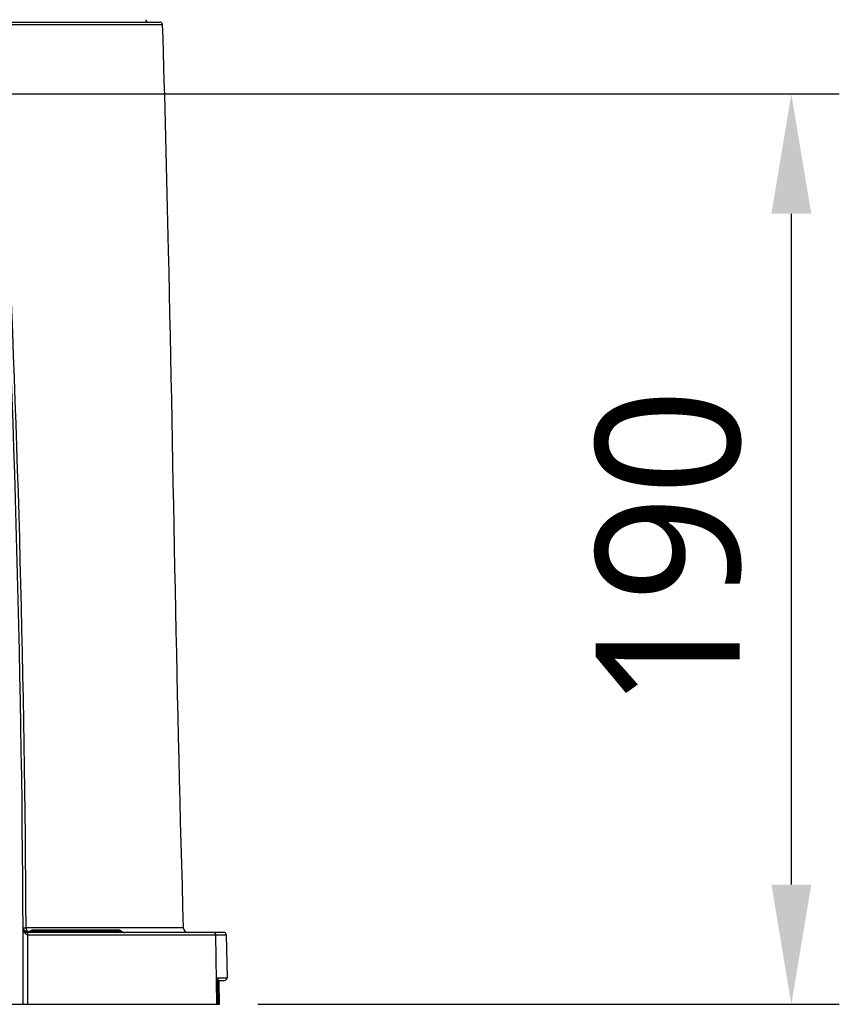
# Model space of a CAD drawing. Header units: millimetres. Extents: x 7426 to 8300, y 123 to 421.
# Tile 9 of 197: x 7948 to 7957, y 227 to 237. Entities that reach past the tile are written whole.
import ezdxf

# ---------------------------------------------------------------- set-up
doc = ezdxf.new("R2010")
doc.units = ezdxf.units.MM
doc.layers.add('外形图', color=7, linetype='Continuous')
doc.layers.add('尺寸标注', color=7, linetype='Continuous')
doc.styles.add('微软雅黑', font='msyh.ttc')
doc.dimstyles.new('尺寸标注_1_20比例', dxfattribs={"dimtxt": 1.5, "dimasz": 1.25, "dimexe": 0.5, "dimexo": 0.4, "dimgap": 0.5, "dimtad": 1, "dimdec": 1, "dimlfac": 20, "dimdsep": 46, "dimtxsty": '微软雅黑', "dimcen": 0.09, "dimadec": 0, "dimazin": 0, "dimtp": 0.01, "dimtm": 0.01, "dimtfac": 1, "dimtdec": 1, "dimtofl": 0, "dimtmove": 0, "dimatfit": 3, "dimfxl": 1, "dimtolj": 1, "dimarcsym": 0})

# ---------------------------------------------------------------- blocks, each defined once
blk = doc.blocks.new('*D1241')
at = {"layer": 'Defpoints', "color": 0}
for p in [(7944.772, 236.647), (7956.357, 236.647), (7950.394, 227.147)]:
    blk.add_point(p, dxfattribs=at)
at = {"layer": '尺寸标注', "color": 0, "lineweight": -2}
for p, q in [((7945.172, 236.647), (7956.857, 236.647)), ((7956.357, 228.397), (7956.357, 235.397)), ((7950.794, 227.147), (7956.857, 227.147))]:
    blk.add_line(p, q, dxfattribs=at)
at = {"layer": '尺寸标注', "color": 0}
for points in [[(7956.565, 235.397), (7956.149, 235.397), (7956.357, 236.647)], [(7956.149, 228.397), (7956.565, 228.397), (7956.357, 227.147)]]:
    blk.add_solid(points, dxfattribs=at)
at = {"layer": '尺寸标注', "color": 0, "insert": (7955.078, 231.897), "char_height": 1.5, "attachment_point": 5, "rotation": 90, "style": '微软雅黑'}
blk.add_mtext('\\A1;190', dxfattribs=at)

msp = doc.modelspace()

# ---------------------------------------------------------------- linework, layer by layer
at = {"layer": '外形图', "color": 7, "linetype": 'Continuous'}
for p, q in [((7939.746, 237.3728), (7949.7969, 237.3728)), ((7939.771, 237.397), (7949.7719, 237.397)), ((7948.3814, 227.9048), (7948.3624, 227.9148)), ((7948.3759, 227.9455), (7948.3759, 227.953)), ((7950.0153, 227.9455), (7948.3759, 227.9455)), ((7950.4387, 227.897), (7948.3946, 227.897)), ((7949.3727, 227.9095), (7948.4272, 227.9095)), ((7949.3396, 227.922), (7948.4533, 227.922)), ((7948.394, 227.8725), (7950.4637, 227.8725)), ((7950.1721, 227.8726), (7950.3536, 227.8725)), ((7950.3655, 227.147), (7950.3536, 227.8725)), ((7950.4637, 227.8725), (7950.4716, 227.4225)), ((7950.3666, 227.397), (7950.4465, 227.397)), ((7950.3781, 227.4225), (7950.4716, 227.4225)), ((7950.3898, 227.3922), (7950.3898, 227.397)), ((7950.3762, 227.3733), (7950.3762, 227.3734)), ((7939.1494, 227.147), (7950.3799, 227.147)), ((7950.3906, 227.147), (7950.3936, 227.147))]:
    msp.add_line(p, q, dxfattribs=at)
at = {"layer": '外形图'}
msp.add_line((7950.3799, 227.147), (7950.3906, 227.147), dxfattribs=at)
at = {"layer": '外形图', "color": 7, "linetype": 'Continuous'}
for points in [[(7948.3624, 227.9148), (7948.3493, 227.9318), (7948.3459, 227.9471)], [(7948.424, 227.9125), (7948.4028, 227.9037), (7948.3814, 227.9048)], [(7950.3799, 227.147), (7950.3761, 227.3782), (7950.3761, 227.3887), (7950.3762, 227.3979), (7950.3764, 227.4054), (7950.3767, 227.4111), (7950.3769, 227.4148), (7950.377, 227.4156)], [(7950.3936, 227.147), (7950.3898, 227.3813), (7950.3898, 227.3922)]]:
    msp.add_lwpolyline(points, dxfattribs=at)
for centre, radius, start, end in [((7949.6487, 237.422), 0.025, 181, 270), ((7949.7719, 237.372), 0.025, 1.7701, 90), ((7775.6197, 227.147), 172.7267, 0, 2.800136), ((7771.7948, 227.083), 176.5832, 0.282279, 2.760545), ((7948.3946, 227.947), 0.05, 180.26529, 270.00003), ((7948.3931, 227.9467), 0.0484, 204.69637, 208.10376), ((7948.3946, 227.948), 0.0504, 232.81663, 284.47124), ((7948.4533, 227.872), 0.05, 90, 126.00695), ((7949.3396, 227.872), 0.05, 48.59038, 90), ((7949.4058, 227.947), 0.05, 228.59038, 270), ((7950.0653, 227.947), 0.05, 181.74506, 270), ((7950.3286, 227.8721), 0.025, 0.92852, 90.00576), ((7950.4387, 227.872), 0.025, 1, 90), ((7773.3774, 227.0824), 175.0184, 0.021154, 0.258648), ((7950.9937, 227.3881), 0.6176, 179.06026, 179.60325), ((7951.166, 227.3871), 0.79, 179.61619, 180.64385), ((7951.2386, 227.3876), 0.8625, 180.62228, 180.94448), ((7950.4466, 227.422), 0.025, 270, 1)]:
    msp.add_arc(centre, radius, start, end, dxfattribs=at)
for points, knots in [([(7949.7969, 237.3728), (7949.8212, 236.5862), (7949.9005, 233.4439), (7949.9436, 230.3007), (7950.0153, 227.9455)], [0, 0, 0, 0, 0.2503721, 1, 1, 1, 1]), ([(7948.3798, 227.8759), (7948.3732, 227.879), (7948.3519, 227.8976), (7948.3447, 227.9268), (7948.3446, 227.9468)], [0, 0, 0, 0, 0.2676549, 1, 1, 1, 1]), ([(7948.3451, 227.9466), (7948.3457, 227.9465), (7948.3503, 227.9461), (7948.3549, 227.946), (7948.359, 227.9459)], [0, 0, 0, 0, 0.1240821, 1, 1, 1, 1]), ([(7948.359, 227.9459), (7948.3602, 227.9458), (7948.3658, 227.9457), (7948.3715, 227.9456), (7948.3759, 227.9455)], [0, 0, 0, 0, 0.2181538, 1, 1, 1, 1]), ([(7948.394, 227.8725), (7948.3941, 227.8756), (7948.3943, 227.8814), (7948.3943, 227.8883), (7948.3945, 227.8926), (7948.3944, 227.8951), (7948.3948, 227.896), (7948.3945, 227.8971), (7948.3946, 227.897)], [0, 0, 0, 0, 0.3837209, 0.7085294, 0.8324445, 0.924234, 0.9807756, 1, 1, 1, 1]), ([(7948.4272, 227.9095), (7948.4268, 227.91), (7948.4258, 227.9111), (7948.4245, 227.9119), (7948.4239, 227.9125)], [0, 0, 0, 0, 0.4467303, 1, 1, 1, 1]), ([(7950.3781, 227.4225), (7950.3775, 227.4225), (7950.3774, 227.4192), (7950.3766, 227.4154), (7950.3764, 227.4074), (7950.3762, 227.4016), (7950.3761, 227.3982)], [0, 0, 0, 0, 0.0727342, 0.2717135, 0.5876097, 1, 1, 1, 1]), ([(7950.3763, 227.3727), (7950.3774, 227.3727), (7950.3808, 227.3728), (7950.3843, 227.373), (7950.3867, 227.3731)], [0, 0, 0, 0, 0.3016741, 1, 1, 1, 1]), ([(7950.3867, 227.3731), (7950.3875, 227.3731), (7950.3883, 227.3734), (7950.3898, 227.3731), (7950.3899, 227.3733)], [0, 0, 0, 0, 0.7399262, 1, 1, 1, 1])]:
    msp.add_open_spline(points, degree=3, knots=knots, dxfattribs=at)
for points in [[(7948.3504, 227.9239), (7948.3537, 227.9177), (7948.3585, 227.9121), (7948.3641, 227.9078)], [(7948.3759, 227.9455), (7948.376, 227.9393), (7948.377, 227.9331), (7948.3787, 227.9271)], [(7948.3787, 227.9271), (7948.3804, 227.9217), (7948.3827, 227.9164), (7948.386, 227.9117)], [(7948.386, 227.9117), (7948.3881, 227.9086), (7948.3906, 227.9058), (7948.3934, 227.9035)], [(7948.4272, 227.9095), (7948.4185, 227.9018), (7948.4063, 227.897), (7948.3946, 227.897)], [(7948.4072, 227.8992), (7948.4145, 227.9011), (7948.4215, 227.9047), (7948.4272, 227.9095)], [(7948.394, 227.8725), (7948.3892, 227.8726), (7948.3842, 227.8739), (7948.3798, 227.8759)]]:
    msp.add_open_spline(points, degree=3, dxfattribs=at)

# ---------------------------------------------------------------- dimensions: what is measured, and where the dimension line sits
at = {"layer": '尺寸标注'}
dim = msp.add_linear_dim(base=(7956.3571, 236.647), p1=(7950.3936, 227.147), p2=(7944.7717, 236.647), angle=90, dimstyle='尺寸标注_1_20比例', dxfattribs=at)
dim.commit()
dim.dimension.update_dxf_attribs({"geometry": '*D1241', "text_midpoint": (7955.078, 231.897)})

doc.saveas('drawing.dxf')
